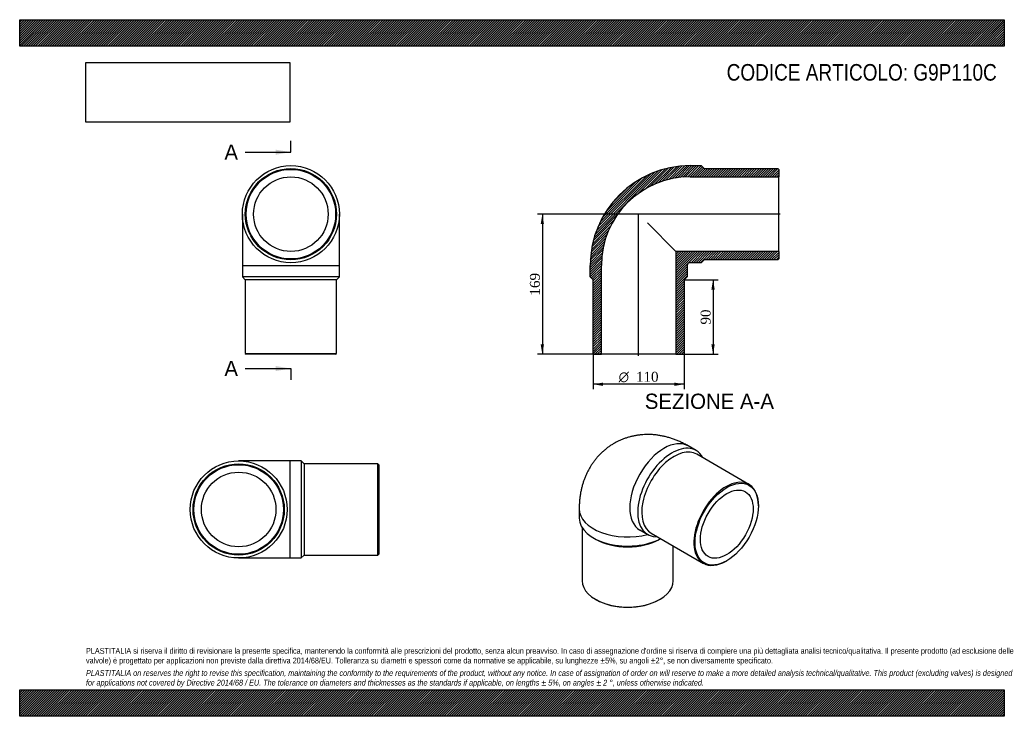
# Model space of a CAD drawing. Header units: millimetres. Extents: x 0 to 1188, y 0 to 840.
import ezdxf
from ezdxf.enums import TextEntityAlignment as Align
from ezdxf.lldxf.tags import DXFTag

# ---------------------------------------------------------------- set-up
doc = ezdxf.new("R2010")
doc.units = ezdxf.units.MM
doc.header["$LTSCALE"] = 4
for name, color, linetype in [('Default', 7, 'Continuous'), ('DV4_Default', 7, 'Continuous'), ('G9P110C', 7, 'Continuous')]:
    doc.layers.add(name, color=color, linetype=linetype)
doc.styles.add('SEACAD_Solid_Edge_ANSI', font='seans.ttf')
doc.styles.add('SEACAD_Solid_Edge_ANSI1_Symbols', font='semeca1.ttf')
doc.styles.add('SEACAD_Times_New_Roman', font='times.ttf')
tags = doc.linetypes.add('CENTER2', pattern=[28.575, 19.05, -3.175, 3.175, -3.175]).pattern_tags.tags
tags[10:11] = [DXFTag(74, 4), DXFTag(75, 0), DXFTag(340, '0'), DXFTag(46, 0.0), DXFTag(50, 0.0), DXFTag(44, 0.0), DXFTag(45, 0.0)]
tags[8:9] = [DXFTag(74, 4), DXFTag(75, 0), DXFTag(340, '0'), DXFTag(46, 0.0), DXFTag(50, 0.0), DXFTag(44, 0.0), DXFTag(45, 0.0)]
tags[6:7] = [DXFTag(74, 4), DXFTag(75, 0), DXFTag(340, '0'), DXFTag(46, 0.0), DXFTag(50, 0.0), DXFTag(44, 0.0), DXFTag(45, 0.0)]
tags[4:5] = [DXFTag(74, 4), DXFTag(75, 0), DXFTag(340, '0'), DXFTag(46, 0.0), DXFTag(50, 0.0), DXFTag(44, 0.0), DXFTag(45, 0.0)]
doc.dimstyles.new('ANSImm', dxfattribs={"dimtxt": 12, "dimasz": 12, "dimexe": 6, "dimexo": 0, "dimgap": 3, "dimtad": 1, "dimdsep": 46, "dimtxsty": 'SEACAD_Times_New_Roman', "dimblk1": '_SE_FILLED', "dimblk2": '_SE_FILLED', "dimsah": 1, "dimcen": 6, "dimazin": 0, "dimtfac": 0.85, "dimtdec": 3, "dimtofl": 0, "dimtmove": 0, "dimatfit": 3, "dimfxl": 1, "dimarcsym": 0})
picture_1 = doc.add_image_def('image1.jpg', size_in_pixel=(4302, 1260))

# ---------------------------------------------------------------- blocks, each defined once
blk = doc.blocks.new('SE')
at = {"layer": 'G9P110C', "color": 7, "linetype": 'Continuous'}
for p, q in [((268.7, 605.5), (268.7, 543.5)), ((385.7, 543.5), (385.7, 605.5)), ((268.7, 543.5), (385.7, 543.5)), ((268.7, 543.5), (268.7, 530)), ((385.7, 530), (385.7, 543.5)), ((385.7, 530), (268.7, 530)), ((268.7, 530), (272.2, 526.5)), ((382.2, 526.5), (272.2, 526.5)), ((272.2, 526.5), (272.2, 437.5)), ((382.2, 526.5), (385.7, 530)), ((382.2, 437.5), (382.2, 526.5)), ((272.2, 437.5), (382.2, 437.5)), ((272.2, 437.5), (273.2, 436.5)), ((381.2, 436.5), (273.2, 436.5)), ((381.2, 436.5), (382.2, 437.5))]:
    blk.add_line(p, q, dxfattribs=at)
for radius in [58.5, 55, 54, 45]:
    blk.add_circle((327.2, 605.5), radius, dxfattribs=at)
blk = doc.blocks.new('SE1')
at = {"layer": 'G9P110C', "color": 7, "linetype": 'Continuous'}
for p, q in [((816.2, 320.5), (806.7, 326)), ((879.9, 279.7), (816.9, 316)), ((675.1, 250), (675.1, 239)), ((891.3, 253.7), (891.3, 254.5)), ((678.6, 227.5), (678.6, 163.5)), ((692.2, 215.1), (694.7, 213.7)), ((748.2, 224.7), (757.7, 219.2)), ((761.9, 220.8), (824.9, 184.4)), ((772.5, 213.7), (773.3, 214.2)), ((788.6, 163.5), (788.6, 205.4)), ((852.4, 187.2), (853.1, 187.6)), ((694.7, 141), (695.4, 140.6)), ((771.8, 140.6), (772.5, 141))]:
    blk.add_line(p, q, dxfattribs=at)
for centre, major_axis, start_param, end_param in [((777.4, 275.3), (-29.2, -50.7), 3.141593, 6.283185), ((787, 269.8), (29.2, 50.7), 0, 3.489257), ((789.4, 268.4), (27.5, 47.6), 0, 3.141593), ((787, 269.8), (29.2, 50.7), 5.935521, 6.283185), ((852.4, 232.1), (-27.5, -47.6), 2.356194, 6.283185), ((733.6, 250), (-58.5, 0), 0, 1.993939), ((733.6, 239), (58.5, 0), 3.141593, 5.458773), ((733.6, 236.1), (55, 0), 3.926991, 5.497787), ((852.4, 232.1), (-27.5, -47.6), 0, 0.785398), ((733.6, 163.5), (-55, 0), 0, 3.141593), ((733.6, 162.7), (54, 0), 3.926991, 5.497787)]:
    blk.add_ellipse(centre, major_axis=major_axis, ratio=0.57735, start_param=start_param, end_param=end_param, dxfattribs=at)
for major_axis in [(27, 46.8), (22.5, 39)]:
    blk.add_ellipse((853.1, 231.7), major_axis=major_axis, ratio=0.57735, dxfattribs=at)
blk.add_open_spline([(806.7, 326), (805.7, 326.6), (803.6, 327.8), (799.7, 329.7), (795.4, 331.7), (791, 333.5), (786.6, 335.1), (782.2, 336.4), (777.8, 337.6), (773.4, 338.4), (769, 339.1), (764.7, 339.6), (760.4, 339.8), (756.1, 339.8), (751.8, 339.6), (747.7, 339.2), (743.5, 338.6), (739.5, 337.8), (735.5, 336.8), (731.6, 335.6), (727.7, 334.2), (724, 332.6), (720.4, 330.9), (716.9, 328.9), (713.4, 326.8), (710.2, 324.6), (707, 322.1), (703.9, 319.5), (701, 316.8), (698.2, 313.9), (695.6, 310.9), (693.1, 307.8), (690.8, 304.5), (688.6, 301.1), (686.6, 297.6), (684.7, 293.9), (683, 290.2), (681.4, 286.3), (680, 282.4), (678.8, 278.3), (677.7, 274.1), (676.8, 269.9), (676.1, 265.5), (675.6, 261.1), (675.2, 256.6), (675.1, 252.8), (675.1, 250.7), (675.1, 250)], degree=3, knots=[0, 0, 0, 0, 0.016178, 0.041664, 0.06707, 0.092249, 0.117163, 0.141786, 0.166102, 0.190106, 0.213804, 0.237206, 0.260328, 0.283188, 0.305806, 0.328202, 0.350397, 0.372411, 0.394265, 0.415976, 0.437563, 0.459045, 0.480438, 0.501761, 0.523029, 0.544257, 0.565461, 0.586657, 0.607864, 0.6291, 0.650386, 0.671741, 0.693185, 0.714741, 0.736432, 0.758281, 0.780311, 0.802546, 0.825009, 0.847721, 0.870701, 0.893962, 0.917514, 0.941357, 0.965484, 0.989875, 1, 1, 1, 1], dxfattribs=at)
blk = doc.blocks.new('SE2')
at = {"layer": 'G9P110C', "color": 7, "linetype": 'Continuous'}
for p, q in [((326.2, 307.9), (264.2, 307.9)), ((326.2, 190.9), (326.2, 307.9)), ((339.7, 307.9), (326.2, 307.9)), ((339.7, 307.9), (339.7, 190.9)), ((343.2, 304.4), (339.7, 307.9)), ((343.2, 304.4), (343.2, 194.4)), ((432.2, 304.4), (343.2, 304.4)), ((432.2, 194.4), (432.2, 304.4)), ((433.2, 303.4), (432.2, 304.4)), ((433.2, 303.4), (433.2, 195.4)), ((264.2, 190.9), (326.2, 190.9)), ((326.2, 190.9), (339.7, 190.9)), ((339.7, 190.9), (343.2, 194.4)), ((343.2, 194.4), (432.2, 194.4)), ((432.2, 194.4), (433.2, 195.4))]:
    blk.add_line(p, q, dxfattribs=at)
for radius in [58.5, 55, 54, 45]:
    blk.add_circle((264.2, 249.4), radius, dxfattribs=at)
blk = doc.blocks.new('SE4')
at = {"color": 7, "linetype": 'Continuous', "style": 'SEACAD_Solid_Edge_ANSI'}
blk.add_text('A', height=18.4, dxfattribs=at).set_placement((247, 689.5), align=Align.TOP_LEFT)
blk = doc.blocks.new('SE5')
at = {"color": 7, "linetype": 'Continuous', "style": 'SEACAD_Solid_Edge_ANSI'}
blk.add_text('A', height=18.4, dxfattribs=at).set_placement((247, 428.6), align=Align.TOP_LEFT)
blk = doc.blocks.new('SEANNOT_GROUP')
at = {"linetype": 'Continuous'}
blk.add_hatch(color=7, dxfattribs=at).paths.add_polyline_path([(308.8, 677.2), (327.2, 680.3), (308.8, 683.3)])
at = {"color": 7, "linetype": 'Continuous'}
blk.add_lwpolyline([(272, 680.3), (327.2, 680.3)], dxfattribs=at)
blk = doc.blocks.new('SEANNOT_GROUP1')
at = {"linetype": 'Continuous'}
blk.add_hatch(color=7, dxfattribs=at).paths.add_polyline_path([(308.8, 416.3), (327.2, 419.4), (308.8, 422.4)])
at = {"color": 7, "linetype": 'Continuous'}
blk.add_lwpolyline([(272, 419.4), (327.2, 419.4)], dxfattribs=at)
blk = doc.blocks.new('SE3')
at = {"layer": 'Default', "color": 7, "linetype": 'CENTER2'}
for p, q in [((327.2, 680.3), (327.2, 694.1)), ((327.2, 419.4), (327.2, 405.6))]:
    blk.add_line(p, q, dxfattribs=at)
at = {"layer": 'Default', "color": 7, "linetype": 'CENTER2', "const_width": 0.0001}
blk.add_lwpolyline([(327.2, 680.3), (327.2, 419.4)], dxfattribs=at)
at = {"layer": 'Default'}
for name in ['SE4', 'SEANNOT_GROUP', 'SE5', 'SEANNOT_GROUP1']:
    blk.add_blockref(name, (0, 0), dxfattribs=at)
blk = doc.blocks.new('SE6')
at = {"layer": 'G9P110C', "linetype": 'Continuous'}
h = blk.add_hatch(dxfattribs=at)
h.set_pattern_fill('LINE', scale=0.629921, angle=45, style=0)
edge = h.paths.add_edge_path()
edge.add_line((914.8, 660.5), (825.8, 660.5))
edge.add_line((825.8, 660.5), (822.3, 664))
edge.add_line((822.3, 664), (808.8, 664))
edge.add_arc((808.8, 543.5), 120.5, 90, 180)
edge.add_line((688.3, 543.5), (688.3, 530))
edge.add_line((688.3, 530), (691.8, 526.5))
edge.add_line((691.8, 526.5), (691.8, 437.5))
edge.add_line((691.8, 437.5), (692.8, 436.5))
edge.add_line((692.8, 436.5), (701.8, 436.5))
edge.add_line((701.8, 436.5), (701.8, 543.5))
edge.add_arc((808.8, 543.5), 107, 90, 180, ccw=False)
edge.add_line((808.8, 650.5), (915.8, 650.5))
edge.add_line((915.8, 650.5), (915.8, 659.5))
edge.add_line((915.8, 659.5), (914.8, 660.5))
h = blk.add_hatch(dxfattribs=at)
h.set_pattern_fill('LINE', scale=0.629921, angle=45, style=0)
edge = h.paths.add_edge_path()
edge.add_line((915.8, 551.5), (915.8, 560.5))
edge.add_line((915.8, 560.5), (791.8, 560.5))
edge.add_line((791.8, 560.5), (791.8, 436.5))
edge.add_line((791.8, 436.5), (800.8, 436.5))
edge.add_line((800.8, 436.5), (801.8, 437.5))
edge.add_line((801.8, 437.5), (801.8, 526.5))
edge.add_line((801.8, 526.5), (805.3, 530))
edge.add_line((805.3, 530), (805.3, 543.5))
edge.add_arc((808.8, 543.5), 3.5, 90, 180, ccw=False)
edge.add_line((808.8, 547), (822.3, 547))
edge.add_line((822.3, 547), (825.8, 550.5))
edge.add_line((825.8, 550.5), (914.8, 550.5))
edge.add_line((914.8, 550.5), (915.8, 551.5))
at = {"layer": 'DV4_Default', "color": 7, "linetype": 'CENTER2'}
for p, q in [((917.5, 605.5), (746.4, 605.5)), ((746.8, 434.8), (746.8, 605.9))]:
    blk.add_line(p, q, dxfattribs=at)
at = {"layer": 'G9P110C', "color": 7, "linetype": 'Continuous'}
for p, q in [((808.8, 664), (822.3, 664)), ((822.3, 664), (825.8, 660.5)), ((825.8, 660.5), (914.8, 660.5)), ((914.8, 660.5), (915.8, 659.5)), ((915.8, 659.5), (915.8, 650.5)), ((808.8, 650.5), (915.8, 650.5)), ((915.8, 560.5), (915.8, 650.5)), ((757.4, 594.9), (791.8, 560.5)), ((915.8, 560.5), (791.8, 560.5)), ((791.8, 560.5), (791.8, 436.5)), ((915.8, 560.5), (915.8, 551.5)), ((822.3, 547), (808.8, 547)), ((825.8, 550.5), (822.3, 547)), ((914.8, 550.5), (825.8, 550.5)), ((915.8, 551.5), (914.8, 550.5)), ((688.3, 530), (688.3, 543.5)), ((701.8, 436.5), (701.8, 543.5)), ((805.3, 543.5), (805.3, 530)), ((691.8, 526.5), (688.3, 530)), ((691.8, 437.5), (691.8, 526.5)), ((805.3, 530), (801.8, 526.5)), ((801.8, 526.5), (801.8, 437.5)), ((692.8, 436.5), (691.8, 437.5)), ((692.8, 436.5), (701.8, 436.5)), ((791.8, 436.5), (701.8, 436.5)), ((791.8, 436.5), (800.8, 436.5)), ((801.8, 437.5), (800.8, 436.5))]:
    blk.add_line(p, q, dxfattribs=at)
for radius in [120.5, 107, 3.5]:
    blk.add_arc((808.8, 543.5), radius, 90, 180, dxfattribs=at)
blk = doc.blocks.new('GDimGGroup')
at = {"layer": 'Default', "linetype": 'Continuous'}
for points in [[(703.8, 398.4), (703.8, 402.4), (691.8, 400.4)], [(789.8, 398.4), (801.8, 400.4), (789.8, 402.4)]]:
    blk.add_hatch(color=7, dxfattribs=at).paths.add_polyline_path(points)
at = {"layer": 'Default', "color": 7, "linetype": 'Continuous'}
for p, q in [((691.8, 437.5), (691.8, 394.4)), ((801.8, 437.5), (801.8, 394.4)), ((801.8, 400.4), (691.8, 400.4))]:
    blk.add_line(p, q, dxfattribs=at)
for s, style, p in [('O', 'SEACAD_Solid_Edge_ANSI1_Symbols', (722.7, 415.4)), ('110', 'SEACAD_Times_New_Roman', (743.6, 415.4))]:
    blk.add_text(s, height=12, dxfattribs=dict(at, style=style)).set_placement(p, align=Align.TOP_LEFT)
blk = doc.blocks.new('DMBLK211')
at = {"layer": 'Default', "linetype": 'Continuous'}
for points in [[(838.6, 514.5), (836.6, 526.5), (834.6, 514.5)], [(838.6, 448.5), (834.6, 448.5), (836.6, 436.5)]]:
    blk.add_hatch(color=7, dxfattribs=at).paths.add_polyline_path(points)
at = {"layer": 'Default', "color": 7, "linetype": 'Continuous'}
for p, q in [((801.8, 526.5), (842.6, 526.5)), ((836.6, 526.5), (836.6, 436.5)), ((791.8, 436.5), (842.6, 436.5))]:
    blk.add_line(p, q, dxfattribs=at)
at = {"layer": 'Default', "color": 7, "linetype": 'Continuous', "style": 'SEACAD_Times_New_Roman'}
blk.add_text('90', height=12, rotation=90, dxfattribs=at).set_placement((821.6, 472.4), align=Align.TOP_LEFT)
blk = doc.blocks.new('_SE_FILLED')
at = {"color": 0}
blk.add_line((0, 0), (-1, 0), dxfattribs=at)
blk.add_solid([(0, 0), (-1, -0.1665), (-1, 0.1665), (0, 0)], dxfattribs=at)
blk = doc.blocks.new('DMBLK212')
at = {"layer": 'Default', "linetype": 'Continuous'}
for points in [[(628.6, 593.5), (632.6, 593.5), (630.6, 605.5)], [(628.6, 448.5), (630.6, 436.5), (632.6, 448.5)]]:
    blk.add_hatch(color=7, dxfattribs=at).paths.add_polyline_path(points)
at = {"layer": 'Default', "color": 7, "linetype": 'Continuous'}
for p, q in [((746.8, 605.5), (624.6, 605.5)), ((630.6, 605.5), (630.6, 436.5)), ((701.8, 436.5), (624.6, 436.5))]:
    blk.add_line(p, q, dxfattribs=at)
at = {"layer": 'Default', "color": 7, "linetype": 'Continuous', "style": 'SEACAD_Times_New_Roman'}
blk.add_text('169', height=12, rotation=90, dxfattribs=at).set_placement((615.6, 507.4), align=Align.TOP_LEFT)

msp = doc.modelspace()

# ---------------------------------------------------------------- hatches: boundary and pattern name
at = {"layer": 'Default', "linetype": 'Continuous'}
h = msp.add_hatch(dxfattribs=at)
h.set_pattern_fill('LINE', scale=0.629921, angle=45, style=0)
h.paths.add_polyline_path([(1188, 808), (1188, 840), (0, 840), (0, 808)])
for points in [[(1188, 808), (1188, 840), (0, 840), (0, 808)], [(1188, 0), (1188, 32), (0, 32), (0, 0)]]:
    msp.add_hatch(color=7, dxfattribs=at).paths.add_polyline_path(points)
h = msp.add_hatch(dxfattribs=at)
h.set_pattern_fill('LINE', scale=0.629921, angle=45, style=0)
h.paths.add_polyline_path([(1188, 0), (1188, 32), (0, 32), (0, 0)])

# ---------------------------------------------------------------- linework, layer by layer
at = {"layer": 'Default', "color": 7, "linetype": 'Continuous'}
for p, q in [((0, 840), (1188, 840)), ((0, 808), (0, 840)), ((1188, 840), (1188, 808)), ((1188, 808), (0, 808)), ((0, 32), (1188, 32)), ((0, 0), (0, 32)), ((1188, 32), (1188, 0)), ((1188, 0), (0, 0))]:
    msp.add_line(p, q, dxfattribs=at)

# ---------------------------------------------------------------- block references
at = {"layer": 'Default'}
for name in ['SE3', 'SE', 'SE6', 'GDimGGroup', 'SE1', 'SE2']:
    msp.add_blockref(name, (0, 0), dxfattribs=at)

# ---------------------------------------------------------------- texts
at = {"layer": 'Default', "color": 7, "linetype": 'Continuous', "style": 'SEACAD_Solid_Edge_ANSI'}
msp.add_text('SEZIONE A-A', height=18.4, dxfattribs=at).set_placement((754.237, 389.057), align=Align.TOP_LEFT)
at = {"layer": 'Default', "attachment_point": 1}
for s, insert, char_height, width in [('{\\fArial Narrow|b0||i0||c0|p34;\\C7;\\H20.;\\W1.;CODICE ARTICOLO: G9P110C}', (852.997, 786.523), 20, 331.64231), ("{\\fArial Narrow|b0||i0||c0|p34;\\C7;\\H7.;\\W1.;PLASTITALIA si riserva il diritto di revisionare la presente specifica, mantenendo la conformità alle prescrizioni del prodotto, senza alcun preavviso. In caso di assegnazione d'ordine si riserva di compiere una più dettagliata analisi tecnico/qualitativa. Il presente prodotto (ad esclusione delle \\P}{\\fArial Narrow|b0||i0||c0|p34;\\C7;\\H7.;\\W1.;valvole) è progettato per applicazioni non previste dalla direttiva 2014/68/EU. Tolleranza su diametri e spessori come da normative se applicabile, su lunghezze ±5%, su angoli ±2°, se non diversamente specificato.\\P}{\\fArial Narrow|b0||i0||c0|p34;\\C7;\\H2.;\\W1.;   \\P}{\\fArial Narrow|b0||i1||c0|p34;\\C7;\\H7.;\\W1.;PLASTITALIA on reserves the right to revise this specification, maintaining the conformity to the requirements of the product, without any notice. In case of assignation of order on will reserve to make a more detailed analysis technical/qualitative. This product (excluding valves) is designed \\P}{\\fArial Narrow|b0||i1||c0|p34;\\C7;\\H7.;\\W1.;for applications not covered by Directive 2014/68 / EU. The tolerance on diameters and thicknesses as the standards if applicable, on lengths ± 5%, on angles ± 2 °, unless otherwise indicated.\\P}", (80, 82.409), 7, 1028)]:
    msp.add_mtext(s, dxfattribs=dict(at, insert=insert, char_height=char_height, width=width))

# ---------------------------------------------------------------- dimensions: what is measured, and where the dimension line sits
at = {"layer": 'Default', "color": 7, "linetype": 'Continuous'}
for base, p1, p2, picture, middle in [((614.276, 459.825), (746.764, 605.529), (701.764, 436.529), 'DMBLK212', (630.573, 521.029)), ((836.565, 436.529), (801.764, 526.529), (791.764, 436.529), 'DMBLK211', (836.565, 481.529))]:
    dim = msp.add_linear_dim(base=base, p1=p1, p2=p2, angle=90, text='\\A1;<>', dimstyle='ANSImm', dxfattribs=at)
    dim.commit()
    dim.dimension.update_dxf_attribs({"geometry": picture, "text_midpoint": middle, "dimtype": 160})

# ---------------------------------------------------------------- pictures from other files: only their frames are drawn
image = msp.add_image(picture_1, insert=(80, 716.413), size_in_units=(245.829, 72))
image.dxf.flags = 7

doc.saveas('drawing.dxf')
